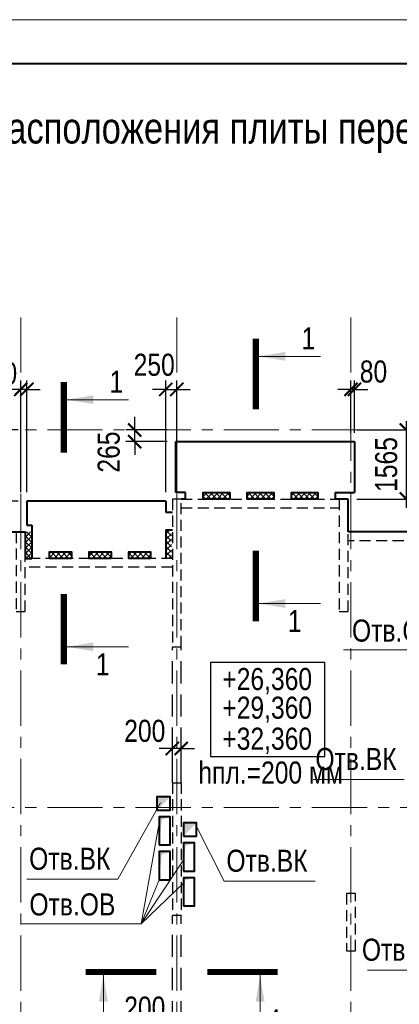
# Model space of a CAD drawing. Header units: inches. Extents: x -8638239 to -8523853, y 3840912 to 4564380.
# Tile 77 of 106: x -8584045 to -8575436, y 4362745 to 4385046. Entities that reach past the tile are written whole.
import ezdxf
from ezdxf.enums import TextEntityAlignment as Align

# ---------------------------------------------------------------- set-up
doc = ezdxf.new("R2010")
doc.units = ezdxf.units.IN
doc.header["$LTSCALE"] = 1000
doc.header["$MEASUREMENT"] = 0
doc.linetypes.add('CENTER', pattern=[2, 1.25, -0.25, 0.25, -0.25])
doc.linetypes.add('HIDDEN', pattern=[0.375, 0.25, -0.125])
for name, color, linetype, lineweight in [('СК-040-С(тены)', 12, 'HIDDEN', 25), ('СК-043-С-ПИЛОНЫ', 5, 'HIDDEN', 25), ('СК-050-П(литы перекрытия)', 3, 'Continuous', 40), ('СК-051-1-П-ОТВЕРСТИЯ ОВ ДУ', 5, 'Continuous', 40), ('СК-051-2-П-ОТВЕРСТИЯ ВК', 1, 'Continuous', 40), ('СК-052-П-БАЛКИ', 1, 'HIDDEN', 30), ('СК-100-О(си)', 7, 'CENTER', 15), ('СК-110-О-РАЗМЕРЫ', 7, 'Continuous', 15), ('СК-200-Р(амка)', 7, 'Continuous', 40), ('СК-210-Р-РАМКА ЛИНИИ ТОНКИЕ', 7, 'Continuous', 15), ('СК-220-Р-РАМКА ТЕКСТ', 7, 'Continuous', 15), ('СК-300-Р(азмеры)', 7, 'Continuous', 20), ('СК-400-Т(екст)', 7, 'Continuous', 20), ('СК-440-Т-СТЕНЫ', 7, 'Continuous', 20), ('СК-451-1-Т-ОТВ ОВ ДУ', 5, 'Continuous', 20), ('СК-451-2-Т-ОТВ ВК', 1, 'Continuous', 20), ('СК-500-С(ечения)', 5, 'Continuous', 40), ('СК-600-Ш(триховка)', 250, 'Continuous', 13)]:
    doc.layers.add(name, color=color, linetype=linetype, lineweight=lineweight)
doc.styles.add('ARIAL_annotative', font='arial.ttf', dxfattribs={"width": 0.8, "height": 2.5})
doc.styles.add('RUSS', font='arial.ttf', dxfattribs={"width": 0.8})
doc.dimstyles.new('100-200', dxfattribs={"dimscale": 0, "dimtxt": 500, "dimasz": 300, "dimexe": 200, "dimexo": 200, "dimgap": 200, "dimtad": 1, "dimdec": 0, "dimzin": 0, "dimdsep": 46, "dimtxsty": 'RUSS', "dimblk": 'ARCHTICK', "dimcen": 0.096, "dimdle": 200, "dimclrd": 7, "dimclre": 7, "dimclrt": 256, "dimadec": 0, "dimazin": 0, "dimtfac": 1, "dimtdec": 0, "dimtmove": 2, "dimatfit": 3, "dimldrblk": 'OBLIQUE', "dimfxl": 1, "dimtolj": 1, "dimtzin": 0, "dimarcsym": 0})
pattern_1 = [(45, (-8602652.07, 4359768.42), (-61.87184, 61.87184), []), (135, (-8602652.07, 4359768.42), (-61.87184, -61.87184), [])]

# ---------------------------------------------------------------- blocks, each defined once
blk = doc.blocks.new('Сечение')
at = {"layer": 'СК-500-С(ечения)', "linetype": 'Continuous', "lineweight": 15, "ltscale": 100}
blk.add_line((-200, -35), (-200, -735), dxfattribs=at)
at = {"layer": 'СК-500-С(ечения)', "linetype": 'Continuous', "ltscale": 100, "const_width": 70}
blk.add_lwpolyline([(-400, 0), (400, 0)], dxfattribs=at)
at = {"layer": 'СК-500-С(ечения)', "linetype": 'Continuous', "ltscale": 100}
blk.add_solid([(-200, -35), (-250, -335), (-150, -335)], dxfattribs=at)
blk = doc.blocks.new('*U36')
at = {"layer": 'СК-400-Т(екст)', "ltscale": 100, "yscale": 0.01, "zscale": 0.01, "rotation": 89.99999999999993}
for p, xscale in [((0, -4), -0.01), ((0, -27.99), 0.01)]:
    blk.add_blockref('Сечение', p, dxfattribs=dict(at, xscale=xscale))
at = {"layer": 'СК-500-С(ечения)', "color": 0, "ltscale": 100, "style": 'ARIAL_annotative', "width": 0.8}
blk.add_attdef('НОМЕР_СЕЧЕНИЯ_1_1(НОМЕР_ЛИСТА)', text='', height=2.5, rotation=180, dxfattribs=at).set_placement((6.74, -1.23), align=Align.RIGHT)
blk.add_attdef('НОМЕР_СЕЧЕНИЯ_2_1(НОМЕР_ЛИСТА)', text='', height=2.5, rotation=180, dxfattribs=at).set_placement((6.74, -30.02), align=Align.BOTTOM_LEFT)
blk = doc.blocks.new('A$Cc2edbf5f_8эт')
at = {"layer": 'СК-040-С(тены)'}
for p, q in [((22070, 7995), (22270, 7995)), ((22070, 7995), (22070, 4985)), ((22270, 7995), (22270, 4985)), ((22270, 4985), (22070, 4985))]:
    blk.add_line(p, q, dxfattribs=at)
for points in [[(22070, 14420), (22070, 11076), (22270, 11076), (22270, 14420), (22070, 14420)], [(25853, 14420), (25853, 11876), (26053, 11876), (26053, 14420), (25853, 14420)]]:
    blk.add_lwpolyline(points, dxfattribs=at)
at = {"layer": 'СК-043-С-ПИЛОНЫ'}
for p, q in [((26220, 5485), (26020, 5485)), ((26020, 5485), (26020, 4186)), ((26220, 4186), (26220, 5485)), ((26020, 4186), (26220, 4186))]:
    blk.add_line(p, q, dxfattribs=at)
blk.add_lwpolyline([(18530, 13675), (18530, 11876), (18730, 11876), (18730, 13675), (18530, 13675)], dxfattribs=at)
blk = doc.blocks.new('*U197')
at = {"layer": 'СК-400-Т(екст)', "ltscale": 100, "yscale": 0.01, "zscale": 0.01}
for p, xscale, rotation in [((0, -4), 0.01, 270.0000000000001), ((0, -17.78), -0.01, 270)]:
    blk.add_blockref('Сечение', p, dxfattribs=dict(at, xscale=xscale, rotation=rotation))
at = {"layer": 'СК-500-С(ечения)', "color": 0, "ltscale": 100, "style": 'ARIAL_annotative', "width": 0.8}
blk.add_attdef('НОМЕР_СЕЧЕНИЯ_1_1(НОМЕР_ЛИСТА)', text='', height=2.5, rotation=270, dxfattribs=at).set_placement((-6.74, -1.23), align=Align.RIGHT)
blk.add_attdef('НОМЕР_СЕЧЕНИЯ_2_1(НОМЕР_ЛИСТА)', text='', height=2.5, rotation=270, dxfattribs=at).set_placement((-7.48, -20.55), align=Align.BOTTOM_LEFT)
blk = doc.blocks.new('A$C0ab62c59')
at = {"layer": 'СК-051-1-П-ОТВЕРСТИЯ ОВ ДУ'}
for points in [[(-251, -790), (0, -790), (0, -150), (-251, -150)], [(300, -1380), (551, -1380), (551, -740), (300, -740)], [(-251, -1580), (0, -1580), (0, -940), (-251, -940)], [(300, -2170), (551, -2170), (551, -1530), (300, -1530)]]:
    blk.add_lwpolyline(points, close=True, dxfattribs=at)
for points in [[(-251, -790), (-251, -150), (-192, -221), (0, -150)], [(300, -1380), (300, -740), (349, -814), (551, -740)], [(-251, -1580), (-251, -940), (-192, -1011), (0, -940)], [(300, -2170), (300, -1530), (341, -1588), (551, -1530)]]:
    blk.add_solid(points, dxfattribs=at)
blk = doc.blocks.new('оси')
at = {"layer": 'СК-100-О(си)'}
for p, q in [((-25290.2, 18534.9), (-25290.2, -7257.5)), ((-21750, 18534.9), (-21750, -7257.5)), ((-17800, 18534.9), (-17800, -7257.5)), ((-46685.3, 15985), (5846.2, 15985)), ((-46685.3, 7435), (5846.2, 7435))]:
    blk.add_line(p, q, dxfattribs=at)
blk = doc.blocks.new('A$C858fb3ef')
at = {"layer": 'СК-300-Р(азмеры)'}
blk.add_blockref('оси', (0, 0), dxfattribs=at)
blk = doc.blocks.new('A$C573b34c5')
blk.add_blockref('A$C858fb3ef', (0, 0))
blk = doc.blocks.new('_ArchTick')
at = {"color": 0, "linetype": 'ByBlock', "const_width": 0.15}
blk.add_lwpolyline([(-0.5, -0.5), (0.5, 0.5)], dxfattribs=at)
blk = doc.blocks.new('*D399')
at = {"layer": 'Defpoints', "color": 0, "transparency": 16777216}
for p in [(-8580582, 4368539), (-8580582, 4368045), (-8580382, 4368045)]:
    blk.add_point(p, dxfattribs=at)
at = {"layer": 'СК-110-О-РАЗМЕРЫ', "color": 7, "lineweight": -2, "transparency": 16777216}
for p, q in [((-8580582, 4368245), (-8580582, 4368739)), ((-8580382, 4368245), (-8580382, 4368739)), ((-8580582, 4368539), (-8580882, 4368539)), ((-8580382, 4368539), (-8580582, 4368539)), ((-8580382, 4368539), (-8580082, 4368539))]:
    blk.add_line(p, q, dxfattribs=at)
at = {"layer": 'СК-110-О-РАЗМЕРЫ', "color": 7, "lineweight": -2, "transparency": 16777216, "xscale": 300, "yscale": 300, "zscale": 300}
blk.add_blockref('_ArchTick', (-8580582, 4368539), dxfattribs=at)
at = {"layer": 'СК-110-О-РАЗМЕРЫ', "color": 7, "lineweight": -2, "transparency": 16777216, "xscale": 300, "yscale": 300, "zscale": 300, "rotation": 180}
blk.add_blockref('_ArchTick', (-8580382, 4368539), dxfattribs=at)
at = {"layer": 'СК-110-О-РАЗМЕРЫ', "transparency": 16777216, "insert": (-8581208, 4368936), "char_height": 500, "attachment_point": 5, "style": 'RUSS'}
blk.add_mtext('\\A1;200', dxfattribs=at)
blk = doc.blocks.new('_Oblique')
at = {"color": 0, "linetype": 'ByBlock', "lineweight": -2}
blk.add_line((-0.5, -0.5), (0.5, 0.5), dxfattribs=at)
blk = doc.blocks.new('*D404')
at = {"layer": 'Defpoints', "color": 0, "transparency": 16777216}
for p in [(-8580582, 4362270), (-8580582, 4361776), (-8580382, 4361776)]:
    blk.add_point(p, dxfattribs=at)
at = {"layer": 'СК-110-О-РАЗМЕРЫ', "color": 7, "lineweight": -2, "transparency": 16777216}
for p, q in [((-8580582, 4361976), (-8580582, 4362470)), ((-8580382, 4361976), (-8580382, 4362470)), ((-8580582, 4362270), (-8580882, 4362270)), ((-8580382, 4362270), (-8580582, 4362270)), ((-8580382, 4362270), (-8580082, 4362270))]:
    blk.add_line(p, q, dxfattribs=at)
at = {"layer": 'СК-110-О-РАЗМЕРЫ', "color": 7, "lineweight": -2, "transparency": 16777216, "xscale": 300, "yscale": 300, "zscale": 300}
blk.add_blockref('_ArchTick', (-8580582, 4362270), dxfattribs=at)
at = {"layer": 'СК-110-О-РАЗМЕРЫ', "color": 7, "lineweight": -2, "transparency": 16777216, "xscale": 300, "yscale": 300, "zscale": 300, "rotation": 180}
blk.add_blockref('_ArchTick', (-8580382, 4362270), dxfattribs=at)
at = {"layer": 'СК-110-О-РАЗМЕРЫ', "transparency": 16777216, "insert": (-8581208, 4362667), "char_height": 500, "attachment_point": 5, "style": 'RUSS'}
blk.add_mtext('\\A1;200', dxfattribs=at)
blk = doc.blocks.new('*D419')
at = {"layer": 'Defpoints', "color": 0, "transparency": 16777216}
for p in [(-8584022, 4376673), (-8584022, 4374144), (-8583882, 4374144)]:
    blk.add_point(p, dxfattribs=at)
at = {"layer": 'СК-110-О-РАЗМЕРЫ', "color": 7, "lineweight": -2, "transparency": 16777216}
for p, q in [((-8584022, 4376673), (-8584322, 4376673)), ((-8584022, 4374344), (-8584022, 4376873)), ((-8583882, 4376673), (-8584022, 4376673)), ((-8583882, 4374344), (-8583882, 4376873)), ((-8583882, 4376673), (-8583582, 4376673))]:
    blk.add_line(p, q, dxfattribs=at)
at = {"layer": 'СК-110-О-РАЗМЕРЫ', "color": 7, "lineweight": -2, "transparency": 16777216, "xscale": 300, "yscale": 300, "zscale": 300}
blk.add_blockref('_ArchTick', (-8584022, 4376673), dxfattribs=at)
at = {"layer": 'СК-110-О-РАЗМЕРЫ', "color": 7, "lineweight": -2, "transparency": 16777216, "xscale": 300, "yscale": 300, "zscale": 300, "rotation": 180}
blk.add_blockref('_ArchTick', (-8583882, 4376673), dxfattribs=at)
at = {"layer": 'СК-110-О-РАЗМЕРЫ', "transparency": 16777216, "insert": (-8584568, 4377035), "char_height": 500, "attachment_point": 5, "style": 'RUSS'}
blk.add_mtext('\\A1;140', dxfattribs=at)
blk = doc.blocks.new('*D420')
at = {"layer": 'Defpoints', "color": 0, "transparency": 16777216}
for p in [(-8584565, 4375753), (-8583883, 4375753), (-8583883, 4374144)]:
    blk.add_point(p, dxfattribs=at)
at = {"layer": 'СК-110-О-РАЗМЕРЫ', "color": 7, "lineweight": -2, "transparency": 16777216}
for p, q in [((-8584565, 4373944), (-8584565, 4375953)), ((-8584083, 4375753), (-8584765, 4375753)), ((-8584083, 4374144), (-8584765, 4374144))]:
    blk.add_line(p, q, dxfattribs=at)
at = {"layer": 'СК-110-О-РАЗМЕРЫ', "color": 7, "lineweight": -2, "transparency": 16777216, "xscale": 300, "yscale": 300, "zscale": 300}
for p, rotation in [((-8584565, 4375753), 90), ((-8584565, 4374144), 270)]:
    blk.add_blockref('_ArchTick', p, dxfattribs=dict(at, rotation=rotation))
at = {"layer": 'СК-110-О-РАЗМЕРЫ', "transparency": 16777216, "insert": (-8585020, 4374949), "char_height": 500, "attachment_point": 5, "rotation": 90, "style": 'RUSS'}
blk.add_mtext('\\A1;1610', dxfattribs=at)
blk = doc.blocks.new('*D451')
at = {"layer": 'Defpoints', "color": 0, "transparency": 16777216}
for p in [(-8580482, 4376673), (-8580732, 4374144), (-8580482, 4374144)]:
    blk.add_point(p, dxfattribs=at)
at = {"layer": 'СК-110-О-РАЗМЕРЫ', "color": 7, "lineweight": -2, "transparency": 16777216}
for p, q in [((-8580732, 4376673), (-8581032, 4376673)), ((-8580732, 4374344), (-8580732, 4376873)), ((-8580732, 4376673), (-8580482, 4376673)), ((-8580482, 4374344), (-8580482, 4376873)), ((-8580482, 4376673), (-8580182, 4376673))]:
    blk.add_line(p, q, dxfattribs=at)
at = {"layer": 'СК-110-О-РАЗМЕРЫ', "color": 7, "lineweight": -2, "transparency": 16777216, "xscale": 300, "yscale": 300, "zscale": 300}
blk.add_blockref('_ArchTick', (-8580732, 4376673), dxfattribs=at)
at = {"layer": 'СК-110-О-РАЗМЕРЫ', "color": 7, "lineweight": -2, "transparency": 16777216, "xscale": 300, "yscale": 300, "zscale": 300, "rotation": 180}
blk.add_blockref('_ArchTick', (-8580482, 4376673), dxfattribs=at)
at = {"layer": 'СК-110-О-РАЗМЕРЫ', "transparency": 16777216, "insert": (-8580994, 4377227), "char_height": 500, "attachment_point": 5, "style": 'RUSS'}
blk.add_mtext('\\A1;250', dxfattribs=at)
blk = doc.blocks.new('*D452')
at = {"layer": 'Defpoints', "color": 0, "transparency": 16777216}
for p in [(-8581437, 4375753), (-8580502, 4375753), (-8580502, 4375489)]:
    blk.add_point(p, dxfattribs=at)
at = {"layer": 'СК-110-О-РАЗМЕРЫ', "color": 7, "lineweight": -2, "transparency": 16777216}
for p, q in [((-8581437, 4375753), (-8581437, 4376053)), ((-8580702, 4375753), (-8581637, 4375753)), ((-8581437, 4375489), (-8581437, 4375753)), ((-8580702, 4375489), (-8581637, 4375489)), ((-8581437, 4375489), (-8581437, 4375189))]:
    blk.add_line(p, q, dxfattribs=at)
at = {"layer": 'СК-110-О-РАЗМЕРЫ', "color": 7, "lineweight": -2, "transparency": 16777216, "xscale": 300, "yscale": 300, "zscale": 300}
for p, rotation in [((-8581437, 4375753), 270), ((-8581437, 4375489), 90)]:
    blk.add_blockref('_ArchTick', p, dxfattribs=dict(at, rotation=rotation))
at = {"layer": 'СК-110-О-РАЗМЕРЫ', "transparency": 16777216, "insert": (-8582024, 4375253), "char_height": 500, "attachment_point": 5, "rotation": 90, "style": 'RUSS'}
blk.add_mtext('\\A1;265', dxfattribs=at)
blk = doc.blocks.new('*D453')
at = {"layer": 'Defpoints', "color": 0, "transparency": 16777216}
for p in [(-8576532, 4376673), (-8576532, 4375489), (-8576452, 4375489)]:
    blk.add_point(p, dxfattribs=at)
at = {"layer": 'СК-110-О-РАЗМЕРЫ', "color": 7, "lineweight": -2, "transparency": 16777216}
for p, q in [((-8576532, 4376673), (-8576832, 4376673)), ((-8576532, 4375689), (-8576532, 4376873)), ((-8576452, 4376673), (-8576532, 4376673)), ((-8576452, 4375689), (-8576452, 4376873)), ((-8576452, 4376673), (-8576152, 4376673))]:
    blk.add_line(p, q, dxfattribs=at)
at = {"layer": 'СК-110-О-РАЗМЕРЫ', "color": 7, "lineweight": -2, "transparency": 16777216, "xscale": 300, "yscale": 300, "zscale": 300}
blk.add_blockref('_ArchTick', (-8576532, 4376673), dxfattribs=at)
at = {"layer": 'СК-110-О-РАЗМЕРЫ', "color": 7, "lineweight": -2, "transparency": 16777216, "xscale": 300, "yscale": 300, "zscale": 300, "rotation": 180}
blk.add_blockref('_ArchTick', (-8576452, 4376673), dxfattribs=at)
at = {"layer": 'СК-110-О-РАЗМЕРЫ', "transparency": 16777216, "insert": (-8576022, 4377074), "char_height": 500, "attachment_point": 5, "style": 'RUSS'}
blk.add_mtext('\\A1;80', dxfattribs=at)
blk = doc.blocks.new('*D454')
at = {"layer": 'Defpoints', "color": 0, "transparency": 16777216}
for p in [(-8576599, 4375753), (-8575276, 4375753), (-8576599, 4374189)]:
    blk.add_point(p, dxfattribs=at)
at = {"layer": 'СК-110-О-РАЗМЕРЫ', "color": 7, "lineweight": -2, "transparency": 16777216}
for p, q in [((-8575276, 4373989), (-8575276, 4375953)), ((-8576399, 4375753), (-8575076, 4375753)), ((-8576399, 4374189), (-8575076, 4374189))]:
    blk.add_line(p, q, dxfattribs=at)
at = {"layer": 'СК-110-О-РАЗМЕРЫ', "color": 7, "lineweight": -2, "transparency": 16777216, "xscale": 300, "yscale": 300, "zscale": 300}
for p, rotation in [((-8575276, 4375753), 90), ((-8575276, 4374189), 270)]:
    blk.add_blockref('_ArchTick', p, dxfattribs=dict(at, rotation=rotation))
at = {"layer": 'СК-110-О-РАЗМЕРЫ', "transparency": 16777216, "insert": (-8575731, 4374971), "char_height": 500, "attachment_point": 5, "rotation": 90, "style": 'RUSS'}
blk.add_mtext('\\A1;1565', dxfattribs=at)

msp = doc.modelspace()

# ---------------------------------------------------------------- hatches: boundary and pattern name
at = {"layer": 'СК-600-Ш(триховка)'}
h = msp.add_hatch(dxfattribs=at)
h.set_pattern_fill('ANSI37', color=256, scale=700)
h.set_pattern_definition(pattern_1)
h.paths.add_polyline_path([(-8579283, 4374338.7), (-8579883.5, 4374338.7), (-8579883.5, 4374188.7), (-8579283, 4374188.7)])
h.paths.add_polyline_path([(-8578283.9, 4374338.7), (-8578884.4, 4374338.7), (-8578884.4, 4374188.7), (-8578283.9, 4374188.7)])
h.paths.add_polyline_path([(-8577283.1, 4374338.7), (-8577883.6, 4374338.7), (-8577883.6, 4374188.7), (-8577283.1, 4374188.7)])
h = msp.add_hatch(dxfattribs=at)
h.set_pattern_fill('ANSI37', color=256, scale=700)
h.set_pattern_definition([(45, (-8602652.07, 4272794.96), (-61.87184, 61.87184), []), (135, (-8602652.07, 4272794.96), (-61.87184, -61.87184), [])])
h.paths.add_polyline_path([(-8583772.1, 4373443.8), (-8583922.1, 4373443.8), (-8583922.1, 4372843.6), (-8583772.1, 4372843.6)])
h = msp.add_hatch(dxfattribs=at)
h.set_pattern_fill('ANSI37', color=256, scale=700)
h.set_pattern_definition(pattern_1)
h.paths.add_polyline_path([(-8580602, 4373488.7), (-8580732, 4373488.7), (-8580732, 4372843.6), (-8580602.1, 4372843.6)])
h = msp.add_hatch(dxfattribs=at)
h.set_pattern_fill('ANSI37', color=256, scale=700)
h.set_pattern_definition(pattern_1)
h.paths.add_polyline_path([(-8582872.3, 4372843.6), (-8583372.1, 4372843.6), (-8583372.1, 4372993.6), (-8582872.3, 4372993.6)])
h.paths.add_polyline_path([(-8581972.5, 4372843.6), (-8582472.3, 4372843.6), (-8582472.3, 4372993.6), (-8581972.5, 4372993.6)])
h.paths.add_polyline_path([(-8581082, 4372843.6), (-8581572.5, 4372843.6), (-8581572.5, 4372993.6), (-8581082, 4372993.6)])

# ---------------------------------------------------------------- linework, layer by layer
at = {"layer": 'СК-050-П(литы перекрытия)'}
for p, q in [((-8580502.1, 4374338.7), (-8580502.1, 4375488.7)), ((-8580502.1, 4375488.7), (-8576452, 4375488.7)), ((-8576452, 4375488.7), (-8576452, 4374338.7)), ((-8580283.5, 4374338.7), (-8580502.1, 4374338.7)), ((-8580283.5, 4374188.7), (-8580283.5, 4374338.7)), ((-8576892.2, 4374338.7), (-8576892.2, 4374188.7)), ((-8576892.2, 4374338.7), (-8576452, 4374338.7)), ((-8580732, 4374143.7), (-8583883.1, 4374143.7)), ((-8583883.1, 4374143.7), (-8583883.1, 4373593.8)), ((-8580732, 4374143.7), (-8580732, 4373888.7)), ((-8580283.5, 4374188.7), (-8580382, 4374188.7)), ((-8576599.2, 4374188.7), (-8576892.2, 4374188.7)), ((-8576599.2, 4373443.9), (-8576599.2, 4374188.7)), ((-8580732, 4373888.7), (-8580581.9, 4373888.7)), ((-8583883.1, 4373593.8), (-8583772.1, 4373593.8)), ((-8583772.1, 4373593.8), (-8583772.1, 4373590.2)), ((-8583772.1, 4373590.2), (-8583772.1, 4372843.6)), ((-8587261.8, 4373443.8), (-8583922.2, 4373443.8)), ((-8583922.1, 4373443.8), (-8583922.1, 4372843.6)), ((-8580732, 4373488.7), (-8580581.9, 4373488.7)), ((-8580732, 4373488.7), (-8580732, 4372843.6)), ((-8573462.1, 4373443.9), (-8576599.2, 4373443.9)), ((-8583922.1, 4372843.6), (-8583772.1, 4372843.6))]:
    msp.add_line(p, q, dxfattribs=at)
for points in [[(-8579283, 4374188.7), (-8579883.5, 4374188.7), (-8579883.5, 4374338.7), (-8579283, 4374338.7)], [(-8578283.9, 4374188.7), (-8578884.4, 4374188.7), (-8578884.4, 4374338.7), (-8578283.9, 4374338.7)], [(-8577283.1, 4374188.7), (-8577883.6, 4374188.7), (-8577883.6, 4374338.7), (-8577283.1, 4374338.7)], [(-8582872.3, 4372843.6), (-8583372.1, 4372843.6), (-8583372.1, 4372993.6), (-8582872.3, 4372993.6)], [(-8581972.5, 4372843.6), (-8582472.3, 4372843.6), (-8582472.3, 4372993.6), (-8581972.5, 4372993.6)], [(-8581082, 4372843.6), (-8581572.5, 4372843.6), (-8581572.5, 4372993.6), (-8581082, 4372993.6)]]:
    msp.add_lwpolyline(points, close=True, dxfattribs=at)
at = {"layer": 'СК-051-2-П-ОТВЕРСТИЯ ВК'}
for points in [[(-8580932, 4367143.6), (-8580632, 4367143.6), (-8580632, 4367443.6), (-8580932, 4367443.6)], [(-8580332.1, 4366553.6), (-8580032.1, 4366553.6), (-8580032.1, 4366853.6), (-8580332.1, 4366853.6)]]:
    msp.add_lwpolyline(points, close=True, dxfattribs=at)
for points in [[(-8580932, 4367143.6), (-8580632, 4367443.6), (-8580932, 4367441.8)], [(-8580332.1, 4366553.6), (-8580032.1, 4366853.6), (-8580332.1, 4366853.6)]]:
    msp.add_solid(points, dxfattribs=at)
at = {"layer": 'СК-052-П-БАЛКИ'}
for p, q in [((-8580382, 4374188.7), (-8576799.2, 4374188.7)), ((-8580382, 4373988.7), (-8576799.2, 4373988.7)), ((-8573462.1, 4373243.9), (-8576599.2, 4373243.9)), ((-8580582, 4372843.6), (-8583922.2, 4372843.6)), ((-8580582, 4372643.6), (-8583922.2, 4372643.6))]:
    msp.add_line(p, q, dxfattribs=at)
at = {"layer": 'СК-052-П-БАЛКИ', "ltscale": 2}
for p, q in [((-8580582, 4367763.6), (-8580582, 4370843.9)), ((-8580382, 4367763.6), (-8580382, 4370843.9)), ((-8580582, 4361568.4), (-8580582, 4364753.7)), ((-8580382, 4361568.4), (-8580382, 4364753.7))]:
    msp.add_line(p, q, dxfattribs=at)
at = {"layer": 'СК-200-Р(амка)'}
msp.add_line((-8529183.8, 4384045.8), (-8608183.8, 4384045.8), dxfattribs=at)
at = {"layer": 'СК-210-Р-РАМКА ЛИНИИ ТОНКИЕ'}
msp.add_line((-8612183.8, 4385045.8), (-8528183.8, 4385045.8), dxfattribs=at)
at = {"layer": 'СК-400-Т(екст)', "lineweight": 25}
msp.add_lwpolyline([(-8579721.5, 4368356.3), (-8577125, 4368356.3), (-8577125, 4370489.7), (-8579721.5, 4370489.7)], close=True, dxfattribs=at)
at = {"layer": 'СК-451-1-Т-ОТВ ОВ ДУ', "lineweight": 13}
for p, q in [((-8576705.4, 4370772.7), (-8574494.6, 4370772.7)), ((-8581288.1, 4364571.1), (-8580858.9, 4366974)), ((-8581288.1, 4364571.1), (-8580339.5, 4366006.2)), ((-8581288.1, 4364571.1), (-8580883.3, 4365563.6)), ((-8581288.1, 4364571.1), (-8580316.2, 4365504.8)), ((-8584020.8, 4364571.1), (-8581288.1, 4364571.1)), ((-8576155.2, 4363519.5), (-8574089.7, 4363519.5))]:
    msp.add_line(p, q, dxfattribs=at)
at = {"layer": 'СК-451-2-Т-ОТВ ВК', "lineweight": 15}
for p, q in [((-8577390.5, 4367839.2), (-8575325, 4367839.2)), ((-8581816.1, 4365580.2), (-8580850.9, 4367311.9)), ((-8579409, 4365534.6), (-8580032.1, 4366769.3)), ((-8583881.6, 4365580.2), (-8581816.1, 4365580.2)), ((-8579409, 4365534.6), (-8577343.5, 4365534.6))]:
    msp.add_line(p, q, dxfattribs=at)

# ---------------------------------------------------------------- block references
at = {"layer": 'СК-050-П(литы перекрытия)'}
msp.add_blockref('A$C0ab62c59', (-8580632, 4367143.6), dxfattribs=at)
at = {"layer": 'СК-051-1-П-ОТВЕРСТИЯ ОВ ДУ'}
msp.add_blockref('A$Cc2edbf5f_8эт', (-8602652.1, 4359768.4), dxfattribs=at)
at = {"layer": 'СК-300-Р(азмеры)'}
msp.add_blockref('A$C573b34c5', (-8558731.8, 4359768.4), dxfattribs=at)
at = {"layer": 'СК-500-С(ечения)'}
ref = msp.add_blockref('*U36', (-8578690.2, 4371422.5), dxfattribs=dict(at, xscale=-200, yscale=200, zscale=200, rotation=180))
ref.add_attrib('НОМЕР_СЕЧЕНИЯ_2_1(НОМЕР_ЛИСТА)', '1', dxfattribs={"color": 0, "ltscale": 100, "height": 500, "style": 'ARIAL_annotative', "width": 0.8}).set_placement((-8577342.3, 4377426.8), align=Align.BOTTOM_RIGHT)
ref.add_attrib('НОМЕР_СЕЧЕНИЯ_1_1(НОМЕР_ЛИСТА)', '1', dxfattribs={"color": 0, "ltscale": 100, "height": 500, "style": 'ARIAL_annotative', "width": 0.8}).set_placement((-8577653, 4371174.6), align=Align.RIGHT)
ref = msp.add_blockref('*U36', (-8583044.6, 4370441.8), dxfattribs=dict(at, xscale=-200, yscale=200, zscale=200, rotation=180))
ref.add_attrib('НОМЕР_СЕЧЕНИЯ_2_1(НОМЕР_ЛИСТА)', '1', dxfattribs={"color": 0, "ltscale": 100, "height": 500, "style": 'ARIAL_annotative', "width": 0.8}).set_placement((-8581696.7, 4376446.1), align=Align.BOTTOM_RIGHT)
ref.add_attrib('НОМЕР_СЕЧЕНИЯ_1_1(НОМЕР_ЛИСТА)', '1', dxfattribs={"color": 0, "ltscale": 100, "height": 500, "style": 'ARIAL_annotative', "width": 0.8}).set_placement((-8582007.5, 4370193.9), align=Align.RIGHT)
ref = msp.add_blockref('*U197', (-8578191.9, 4363478), dxfattribs=dict(at, xscale=-200, yscale=200, zscale=200, rotation=270.0000614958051))
ref.add_attrib('НОМЕР_СЕЧЕНИЯ_2_1(НОМЕР_ЛИСТА)', '4', dxfattribs={"color": 0, "ltscale": 100, "height": 500, "style": 'ARIAL_annotative', "width": 0.8}).set_placement((-8582302.1, 4362480), align=Align.TOP_RIGHT)
ref.add_attrib('НОМЕР_СЕЧЕНИЯ_1_1(НОМЕР_ЛИСТА)', '4', dxfattribs={"color": 0, "ltscale": 100, "height": 500, "style": 'ARIAL_annotative', "width": 0.8}).set_placement((-8578437.2, 4362628), align=Align.TOP_LEFT)

# ---------------------------------------------------------------- texts
at = {"layer": 'СК-220-Р-РАМКА ТЕКСТ', "color": 7, "style": 'RUSS', "width": 0.8}
msp.add_text('Схема расположения плиты перекрытия над 7-м - 9-м этажами.', height=700, dxfattribs=at).set_placement((-8587342.9, 4382241.2))
at = {"layer": 'СК-440-Т-СТЕНЫ', "char_height": 500, "attachment_point": 1, "style": 'RUSS'}
for s, insert, width in [('+26,360', (-8579449.7, 4370362.6), 1885.443), ('+29,360', (-8579449.7, 4369714), 1885.443), ('+32,360', (-8579449.7, 4369011.2), 1885.443), ('hпл.=200 мм', (-8579992.6, 4368244.3), 3213.768)]:
    msp.add_mtext(s, dxfattribs=dict(at, insert=insert, width=width))
at = {"layer": 'СК-451-1-Т-ОТВ ОВ ДУ', "lineweight": 13, "style": 'RUSS', "width": 0.8}
for s, p in [('Отв.ОВ', (-8576509.4, 4370959.9)), ('Отв.ОВ', (-8583824.7, 4364758.3)), ('Отв.ПД', (-8576284.5, 4363732.2))]:
    msp.add_text(s, height=500, dxfattribs=at).set_placement(p)
at = {"layer": 'СК-451-2-Т-ОТВ ВК', "lineweight": 15, "style": 'RUSS', "width": 0.8}
for p in [(-8577338.8, 4368051.9), (-8583829.9, 4365792.9), (-8579357.3, 4365747.3)]:
    msp.add_text('Отв.ВК', height=500, dxfattribs=at).set_placement(p)

# ---------------------------------------------------------------- dimensions: what is measured, and where the dimension line sits
at = {"layer": 'СК-110-О-РАЗМЕРЫ'}
for base, p1, p2, picture, middle in [((-8584022.1, 4376672.5), (-8583882.1, 4374143.7), (-8584022.1, 4374143.7), '*D419', (-8584568.4, 4377035.1)), ((-8580481.8, 4376672.5), (-8580732, 4374143.7), (-8580481.8, 4374143.7), '*D451', (-8580994, 4377226.9)), ((-8576531.8, 4376672.5), (-8576452, 4375488.7), (-8576531.8, 4375488.7), '*D453', (-8576021.7, 4377073.6)), ((-8580582, 4368538.8), (-8580382, 4368045.2), (-8580582, 4368045.2), '*D399', (-8581207.6, 4368935.9)), ((-8580582, 4362269.6), (-8580382, 4361776), (-8580582, 4361776), '*D404', (-8581207.6, 4362666.7))]:
    dim = msp.add_linear_dim(base=base, p1=p1, p2=p2, dimstyle='100-200', override={"dimscale": 1}, dxfattribs=at)
    dim.commit()
    dim.dimension.update_dxf_attribs({"geometry": picture, "text_midpoint": middle, "dimtype": 160})
dim = msp.add_linear_dim(base=(-8581437.4, 4375753.4), p1=(-8580502.1, 4375488.7), p2=(-8580502.1, 4375753.4), angle=90, dimstyle='100-200', override={"dimscale": 1}, dxfattribs=at)
dim.commit()
dim.dimension.update_dxf_attribs({"geometry": '*D452', "text_midpoint": (-8582023.6, 4375252.6), "dimtype": 160})
for base, p1, p2, picture, middle in [((-8584565, 4375753.4), (-8583883.1, 4374143.7), (-8583883.1, 4375753.4), '*D420', (-8585020.2, 4374948.5)), ((-8575275.9, 4375753.4), (-8576599.2, 4374188.7), (-8576599.2, 4375753.4), '*D454', (-8575731.2, 4374971.1))]:
    dim = msp.add_linear_dim(base=base, p1=p1, p2=p2, angle=90, dimstyle='100-200', override={"dimscale": 1}, dxfattribs=at)
    dim.commit()
    dim.dimension.update_dxf_attribs({"geometry": picture, "text_midpoint": middle})

doc.saveas('drawing.dxf')
